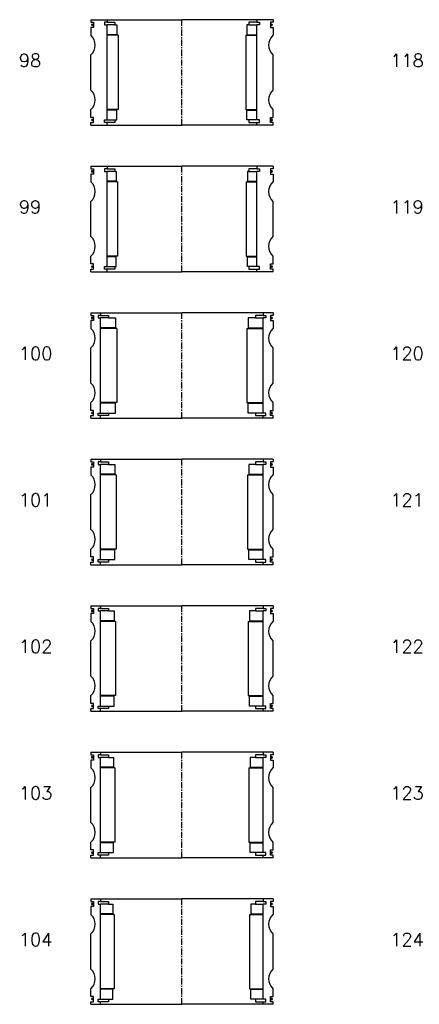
# Model space of a CAD drawing. Extents: x -2018 to 705, y -3434 to 3626.
# Tile 11 of 29: x -125 to 182, y -1746 to -990. Entities that reach past the tile are written whole.
import ezdxf

# ---------------------------------------------------------------- set-up
doc = ezdxf.new("R2010")
doc.units = 0
doc.header["$LTSCALE"] = 0.15
doc.linetypes.add('CENTER', pattern=[50.8, 31.75, -6.35, 6.35, -6.35])
doc.layers.get('0').update_dxf_attribs({"linetype": 'CONTINUOUS'})
doc.layers.add('CENTER', color=9, linetype='CENTER')
doc.styles.add('ROMANS', font='romans')

# ---------------------------------------------------------------- blocks, each defined once
blk = doc.blocks.new('6S104B')
for p, q in [((-70, 40.5), (-62.5, 40.5)), ((-70, 40.5), (-70, 38.5)), ((-70, 38.5), (-68, 38.5)), ((-68, 38.5), (-68, 34.5)), ((-62.5, 38.5), (-64.5, 38.5)), ((-64.5, 38.5), (-64.5, 36.5)), ((-62.5, 40.5), (0, 40.5)), ((-62.5, 40.5), (-62.5, 38.5)), ((-62.5, 38.5), (-56.5, 38.5)), ((-56.5, 38.5), (-56.5, 36.5)), ((62.5, 40.5), (0, 40.5)), ((62.5, 38.5), (56.5, 38.5)), ((56.5, 38.5), (56.5, 36.5)), ((62.5, 40.5), (62.5, 38.5)), ((70, 40.5), (62.5, 40.5)), ((62.5, 38.5), (64.5, 38.5)), ((64.5, 38.5), (64.5, 36.5)), ((70, 38.5), (68, 38.5)), ((68, 38.5), (68, 34.5)), ((70, 40.5), (70, 38.5)), ((-68, 34.5), (-70, 34.5)), ((-70, 34.5), (-70, 28.5)), ((-64.5, 36.5), (-62.5, 36.5)), ((-62.5, -36.5), (-62.5, 36.5)), ((-56.5, 36.5), (-62.5, 36.5)), ((-56.5, 36.5), (-53, 36.5)), ((-53, 36.5), (-53, 29)), ((56.5, 36.5), (53, 36.5)), ((53, 36.5), (53, 29)), ((56.5, 36.5), (62.5, 36.5)), ((64.5, 36.5), (62.5, 36.5)), ((62.5, -36.5), (62.5, 36.5)), ((68, 34.5), (70, 34.5)), ((70, 34.5), (70, 28.5)), ((-53, 29), (-62.5, 29)), ((-52, 28.5), (-62.5, 28.5)), ((-52, 28.5), (-52, -28.5)), ((52, 28.5), (52, -28.5)), ((52, 28.5), (62.5, 28.5)), ((53, 29), (62.5, 29)), ((-70, -13.5), (-70, 13.5)), ((70, -13.5), (70, 13.5)), ((-70, -34.5), (-70, -28.5)), ((-52, -28.5), (-62.5, -28.5)), ((-53, -29), (-62.5, -29)), ((-53, -36.5), (-53, -29)), ((52, -28.5), (62.5, -28.5)), ((53, -36.5), (53, -29)), ((53, -29), (62.5, -29)), ((70, -34.5), (70, -28.5)), ((-68, -34.5), (-70, -34.5)), ((-68, -38.5), (-68, -34.5)), ((-64.5, -38.5), (-64.5, -36.5)), ((-64.5, -36.5), (-62.5, -36.5)), ((-62.5, -36.5), (-56.5, -36.5)), ((-56.5, -36.5), (-56.5, -38.5)), ((-56.5, -36.5), (-53, -36.5)), ((56.5, -36.5), (53, -36.5)), ((62.5, -36.5), (56.5, -36.5)), ((56.5, -36.5), (56.5, -38.5)), ((64.5, -36.5), (62.5, -36.5)), ((64.5, -38.5), (64.5, -36.5)), ((68, -38.5), (68, -34.5)), ((68, -34.5), (70, -34.5)), ((-70, -40.5), (-70, -38.5)), ((-70, -38.5), (-68, -38.5)), ((-70, -40.5), (-62.5, -40.5)), ((-62.5, -38.5), (-64.5, -38.5)), ((-62.5, -40.5), (-62.5, -38.5)), ((-56.5, -38.5), (-62.5, -38.5)), ((-62.5, -40.5), (0, -40.5)), ((62.5, -40.5), (0, -40.5)), ((56.5, -38.5), (62.5, -38.5)), ((62.5, -40.5), (62.5, -38.5)), ((62.5, -38.5), (64.5, -38.5)), ((70, -40.5), (62.5, -40.5)), ((70, -38.5), (68, -38.5)), ((70, -40.5), (70, -38.5))]:
    blk.add_line(p, q)
for centre, radius, start, end in [((-69.04, 36.54), 0.525, 0, 180), ((-69.04, 36.54), 0.525, 180, 0), ((69.04, 36.54), 0.525, 0, 180), ((69.04, 36.54), 0.525, 180, 0), ((-76.61, 21), 10, 311.40962, 48.59038), ((76.61, 21), 10, 131.40962, 228.59038), ((-76.61, -21), 10, 311.40962, 48.59038), ((76.61, -21), 10, 131.40962, 228.59038), ((-68.98, -36.52), 0.525, 0, 180), ((-68.98, -36.52), 0.525, 180, 0), ((68.98, -36.52), 0.525, 0, 180), ((68.98, -36.52), 0.525, 180, 0)]:
    blk.add_arc(centre, radius, start, end)
at = {"layer": 'CENTER'}
blk.add_line((0, -40.5), (0, 40.5), dxfattribs=at)
blk = doc.blocks.new('6S103B')
for p, q in [((-70, 40.5), (-62.5, 40.5)), ((-70, 40.5), (-70, 38.5)), ((-70, 38.5), (-68, 38.5)), ((-68, 38.5), (-68, 34.5)), ((-62.5, 38.5), (-64.5, 38.5)), ((-64.5, 38.5), (-64.5, 36.5)), ((-62.5, 40.5), (0, 40.5)), ((-62.5, 40.5), (-62.5, 38.5)), ((-62.5, 38.5), (-56.5, 38.5)), ((-56.5, 38.5), (-56.5, 36.5)), ((62.5, 40.5), (0, 40.5)), ((62.5, 38.5), (56.5, 38.5)), ((56.5, 38.5), (56.5, 36.5)), ((62.5, 40.5), (62.5, 38.5)), ((70, 40.5), (62.5, 40.5)), ((62.5, 38.5), (64.5, 38.5)), ((64.5, 38.5), (64.5, 36.5)), ((70, 38.5), (68, 38.5)), ((68, 38.5), (68, 34.5)), ((70, 40.5), (70, 38.5)), ((-68, 34.5), (-70, 34.5)), ((-70, 34.5), (-70, 28.5)), ((-64.5, 36.5), (-62.5, 36.5)), ((-62.5, -36.5), (-62.5, 36.5)), ((-56.5, 36.5), (-62.5, 36.5)), ((-56.5, 36.5), (-52.5, 36.5)), ((-52.5, 36.5), (-52.5, 29)), ((56.5, 36.5), (52.5, 36.5)), ((52.5, 36.5), (52.5, 29)), ((56.5, 36.5), (62.5, 36.5)), ((64.5, 36.5), (62.5, 36.5)), ((62.5, -36.5), (62.5, 36.5)), ((68, 34.5), (70, 34.5)), ((70, 34.5), (70, 28.5)), ((-52.5, 29), (-62.5, 29)), ((-51.5, 28.5), (-62.5, 28.5)), ((-51.5, 28.5), (-51.5, -28.5)), ((51.5, 28.5), (51.5, -28.5)), ((51.5, 28.5), (62.5, 28.5)), ((52.5, 29), (62.5, 29)), ((-70, -13.5), (-70, 13.5)), ((70, -13.5), (70, 13.5)), ((-70, -34.5), (-70, -28.5)), ((-51.5, -28.5), (-62.5, -28.5)), ((-52.5, -29), (-62.5, -29)), ((-52.5, -36.5), (-52.5, -29)), ((51.5, -28.5), (62.5, -28.5)), ((52.5, -36.5), (52.5, -29)), ((52.5, -29), (62.5, -29)), ((70, -34.5), (70, -28.5)), ((-68, -34.5), (-70, -34.5)), ((-68, -38.5), (-68, -34.5)), ((-64.5, -38.5), (-64.5, -36.5)), ((-64.5, -36.5), (-62.5, -36.5)), ((-62.5, -36.5), (-56.5, -36.5)), ((-56.5, -36.5), (-56.5, -38.5)), ((-56.5, -36.5), (-52.5, -36.5)), ((56.5, -36.5), (52.5, -36.5)), ((62.5, -36.5), (56.5, -36.5)), ((56.5, -36.5), (56.5, -38.5)), ((64.5, -36.5), (62.5, -36.5)), ((64.5, -38.5), (64.5, -36.5)), ((68, -38.5), (68, -34.5)), ((68, -34.5), (70, -34.5)), ((-70, -40.5), (-70, -38.5)), ((-70, -38.5), (-68, -38.5)), ((-70, -40.5), (-62.5, -40.5)), ((-62.5, -38.5), (-64.5, -38.5)), ((-62.5, -40.5), (-62.5, -38.5)), ((-56.5, -38.5), (-62.5, -38.5)), ((-62.5, -40.5), (0, -40.5)), ((62.5, -40.5), (0, -40.5)), ((56.5, -38.5), (62.5, -38.5)), ((62.5, -40.5), (62.5, -38.5)), ((62.5, -38.5), (64.5, -38.5)), ((70, -40.5), (62.5, -40.5)), ((70, -38.5), (68, -38.5)), ((70, -40.5), (70, -38.5))]:
    blk.add_line(p, q)
for centre, radius, start, end in [((-69.04, 36.54), 0.525, 0, 180), ((-69.04, 36.54), 0.525, 180, 0), ((69.04, 36.54), 0.525, 0, 180), ((69.04, 36.54), 0.525, 180, 0), ((-76.61, 21), 10, 311.40962, 48.59038), ((76.61, 21), 10, 131.40962, 228.59038), ((-76.61, -21), 10, 311.40962, 48.59038), ((76.61, -21), 10, 131.40962, 228.59038), ((-68.98, -36.52), 0.525, 0, 180), ((-68.98, -36.52), 0.525, 180, 0), ((68.98, -36.52), 0.525, 0, 180), ((68.98, -36.52), 0.525, 180, 0)]:
    blk.add_arc(centre, radius, start, end)
at = {"layer": 'CENTER'}
blk.add_line((0, -40.5), (0, 40.5), dxfattribs=at)
blk = doc.blocks.new('6S102B')
for p, q in [((-70, 40.5), (-62.5, 40.5)), ((-70, 40.5), (-70, 38.5)), ((-70, 38.5), (-68, 38.5)), ((-68, 38.5), (-68, 34.5)), ((-62.5, 38.5), (-64.5, 38.5)), ((-64.5, 38.5), (-64.5, 36.5)), ((-62.5, 40.5), (0, 40.5)), ((-62.5, 40.5), (-62.5, 38.5)), ((-62.5, 38.5), (-56.5, 38.5)), ((-56.5, 38.5), (-56.5, 36.5)), ((62.5, 40.5), (0, 40.5)), ((62.5, 38.5), (56.5, 38.5)), ((56.5, 38.5), (56.5, 36.5)), ((62.5, 40.5), (62.5, 38.5)), ((70, 40.5), (62.5, 40.5)), ((62.5, 38.5), (64.5, 38.5)), ((64.5, 38.5), (64.5, 36.5)), ((70, 38.5), (68, 38.5)), ((68, 38.5), (68, 34.5)), ((70, 40.5), (70, 38.5)), ((-68, 34.5), (-70, 34.5)), ((-70, 34.5), (-70, 28.5)), ((-64.5, 36.5), (-62.5, 36.5)), ((-62.5, -36.5), (-62.5, 36.5)), ((-56.5, 36.5), (-62.5, 36.5)), ((-56.5, 36.5), (-52, 36.5)), ((-52, 36.5), (-52, 29)), ((56.5, 36.5), (52, 36.5)), ((52, 36.5), (52, 29)), ((56.5, 36.5), (62.5, 36.5)), ((64.5, 36.5), (62.5, 36.5)), ((62.5, -36.5), (62.5, 36.5)), ((68, 34.5), (70, 34.5)), ((70, 34.5), (70, 28.5)), ((-52, 29), (-62.5, 29)), ((-51, 28.5), (-62.5, 28.5)), ((-51, 28.5), (-51, -28.5)), ((51, 28.5), (51, -28.5)), ((51, 28.5), (62.5, 28.5)), ((52, 29), (62.5, 29)), ((-70, -13.5), (-70, 13.5)), ((70, -13.5), (70, 13.5)), ((-70, -34.5), (-70, -28.5)), ((-51, -28.5), (-62.5, -28.5)), ((-52, -29), (-62.5, -29)), ((-52, -36.5), (-52, -29)), ((51, -28.5), (62.5, -28.5)), ((52, -36.5), (52, -29)), ((52, -29), (62.5, -29)), ((70, -34.5), (70, -28.5)), ((-68, -34.5), (-70, -34.5)), ((-68, -38.5), (-68, -34.5)), ((-64.5, -38.5), (-64.5, -36.5)), ((-64.5, -36.5), (-62.5, -36.5)), ((-62.5, -36.5), (-56.5, -36.5)), ((-56.5, -36.5), (-56.5, -38.5)), ((-56.5, -36.5), (-52, -36.5)), ((56.5, -36.5), (52, -36.5)), ((62.5, -36.5), (56.5, -36.5)), ((56.5, -36.5), (56.5, -38.5)), ((64.5, -36.5), (62.5, -36.5)), ((64.5, -38.5), (64.5, -36.5)), ((68, -38.5), (68, -34.5)), ((68, -34.5), (70, -34.5)), ((-70, -40.5), (-70, -38.5)), ((-70, -38.5), (-68, -38.5)), ((-70, -40.5), (-62.5, -40.5)), ((-62.5, -38.5), (-64.5, -38.5)), ((-62.5, -40.5), (-62.5, -38.5)), ((-56.5, -38.5), (-62.5, -38.5)), ((-62.5, -40.5), (0, -40.5)), ((62.5, -40.5), (0, -40.5)), ((56.5, -38.5), (62.5, -38.5)), ((62.5, -40.5), (62.5, -38.5)), ((62.5, -38.5), (64.5, -38.5)), ((70, -40.5), (62.5, -40.5)), ((70, -38.5), (68, -38.5)), ((70, -40.5), (70, -38.5))]:
    blk.add_line(p, q)
for centre, radius, start, end in [((-69.04, 36.54), 0.525, 0, 180), ((-69.04, 36.54), 0.525, 180, 0), ((69.04, 36.54), 0.525, 0, 180), ((69.04, 36.54), 0.525, 180, 0), ((-76.61, 21), 10, 311.40962, 48.59038), ((76.61, 21), 10, 131.40962, 228.59038), ((-76.61, -21), 10, 311.40962, 48.59038), ((76.61, -21), 10, 131.40962, 228.59038), ((-68.98, -36.52), 0.525, 0, 180), ((-68.98, -36.52), 0.525, 180, 0), ((68.98, -36.52), 0.525, 0, 180), ((68.98, -36.52), 0.525, 180, 0)]:
    blk.add_arc(centre, radius, start, end)
at = {"layer": 'CENTER'}
blk.add_line((0, -40.5), (0, 40.5), dxfattribs=at)
blk = doc.blocks.new('6S101B')
for p, q in [((-70, 40.5), (-62.5, 40.5)), ((-70, 40.5), (-70, 38.5)), ((-70, 38.5), (-68, 38.5)), ((-68, 38.5), (-68, 34.5)), ((-62.5, 38.5), (-64.5, 38.5)), ((-64.5, 38.5), (-64.5, 36.5)), ((-62.5, 40.5), (0, 40.5)), ((-62.5, 40.5), (-62.5, 38.5)), ((-62.5, 38.5), (-56.5, 38.5)), ((-56.5, 38.5), (-56.5, 36.5)), ((62.5, 40.5), (0, 40.5)), ((62.5, 38.5), (56.5, 38.5)), ((56.5, 38.5), (56.5, 36.5)), ((62.5, 40.5), (62.5, 38.5)), ((70, 40.5), (62.5, 40.5)), ((62.5, 38.5), (64.5, 38.5)), ((64.5, 38.5), (64.5, 36.5)), ((70, 38.5), (68, 38.5)), ((68, 38.5), (68, 34.5)), ((70, 40.5), (70, 38.5)), ((-68, 34.5), (-70, 34.5)), ((-70, 34.5), (-70, 28.5)), ((-64.5, 36.5), (-62.5, 36.5)), ((-62.5, -36.5), (-62.5, 36.5)), ((-56.5, 36.5), (-62.5, 36.5)), ((-56.5, 36.5), (-51.5, 36.5)), ((-51.5, 36.5), (-51.5, 29)), ((56.5, 36.5), (51.5, 36.5)), ((51.5, 36.5), (51.5, 29)), ((56.5, 36.5), (62.5, 36.5)), ((64.5, 36.5), (62.5, 36.5)), ((62.5, -36.5), (62.5, 36.5)), ((68, 34.5), (70, 34.5)), ((70, 34.5), (70, 28.5)), ((-51.5, 29), (-62.5, 29)), ((-50.5, 28.5), (-62.5, 28.5)), ((-50.5, 28.5), (-50.5, -28.5)), ((50.5, 28.5), (50.5, -28.5)), ((50.5, 28.5), (62.5, 28.5)), ((51.5, 29), (62.5, 29)), ((-70, -13.5), (-70, 13.5)), ((70, -13.5), (70, 13.5)), ((-70, -34.5), (-70, -28.5)), ((-50.5, -28.5), (-62.5, -28.5)), ((-51.5, -29), (-62.5, -29)), ((-51.5, -36.5), (-51.5, -29)), ((50.5, -28.5), (62.5, -28.5)), ((51.5, -36.5), (51.5, -29)), ((51.5, -29), (62.5, -29)), ((70, -34.5), (70, -28.5)), ((-68, -34.5), (-70, -34.5)), ((-68, -38.5), (-68, -34.5)), ((-64.5, -38.5), (-64.5, -36.5)), ((-64.5, -36.5), (-62.5, -36.5)), ((-62.5, -36.5), (-56.5, -36.5)), ((-56.5, -36.5), (-56.5, -38.5)), ((-56.5, -36.5), (-51.5, -36.5)), ((56.5, -36.5), (51.5, -36.5)), ((62.5, -36.5), (56.5, -36.5)), ((56.5, -36.5), (56.5, -38.5)), ((64.5, -36.5), (62.5, -36.5)), ((64.5, -38.5), (64.5, -36.5)), ((68, -38.5), (68, -34.5)), ((68, -34.5), (70, -34.5)), ((-70, -40.5), (-70, -38.5)), ((-70, -38.5), (-68, -38.5)), ((-70, -40.5), (-62.5, -40.5)), ((-62.5, -38.5), (-64.5, -38.5)), ((-62.5, -40.5), (-62.5, -38.5)), ((-56.5, -38.5), (-62.5, -38.5)), ((-62.5, -40.5), (0, -40.5)), ((62.5, -40.5), (0, -40.5)), ((56.5, -38.5), (62.5, -38.5)), ((62.5, -40.5), (62.5, -38.5)), ((62.5, -38.5), (64.5, -38.5)), ((70, -40.5), (62.5, -40.5)), ((70, -38.5), (68, -38.5)), ((70, -40.5), (70, -38.5))]:
    blk.add_line(p, q)
for centre, radius, start, end in [((-69.04, 36.54), 0.525, 0, 180), ((-69.04, 36.54), 0.525, 180, 0), ((69.04, 36.54), 0.525, 0, 180), ((69.04, 36.54), 0.525, 180, 0), ((-76.61, 21), 10, 311.40962, 48.59038), ((76.61, 21), 10, 131.40962, 228.59038), ((-76.61, -21), 10, 311.40962, 48.59038), ((76.61, -21), 10, 131.40962, 228.59038), ((-68.98, -36.52), 0.525, 0, 180), ((-68.98, -36.52), 0.525, 180, 0), ((68.98, -36.52), 0.525, 0, 180), ((68.98, -36.52), 0.525, 180, 0)]:
    blk.add_arc(centre, radius, start, end)
at = {"layer": 'CENTER'}
blk.add_line((0, -40.5), (0, 40.5), dxfattribs=at)
blk = doc.blocks.new('6S100B')
for p, q in [((-70, 40.5), (-62.5, 40.5)), ((-70, 40.5), (-70, 38.5)), ((-70, 38.5), (-68, 38.5)), ((-68, 38.5), (-68, 34.5)), ((-62.5, 38.5), (-64.5, 38.5)), ((-64.5, 38.5), (-64.5, 36.5)), ((-62.5, 40.5), (0, 40.5)), ((-62.5, 40.5), (-62.5, 38.5)), ((-62.5, 38.5), (-56.5, 38.5)), ((-56.5, 38.5), (-56.5, 36.5)), ((62.5, 40.5), (0, 40.5)), ((62.5, 38.5), (56.5, 38.5)), ((56.5, 38.5), (56.5, 36.5)), ((62.5, 40.5), (62.5, 38.5)), ((70, 40.5), (62.5, 40.5)), ((62.5, 38.5), (64.5, 38.5)), ((64.5, 38.5), (64.5, 36.5)), ((70, 38.5), (68, 38.5)), ((68, 38.5), (68, 34.5)), ((70, 40.5), (70, 38.5)), ((-68, 34.5), (-70, 34.5)), ((-70, 34.5), (-70, 28.5)), ((-64.5, 36.5), (-62.5, 36.5)), ((-62.5, -36.5), (-62.5, 36.5)), ((-56.5, 36.5), (-62.5, 36.5)), ((-56.5, 36.5), (-51, 36.5)), ((-51, 36.5), (-51, 29)), ((56.5, 36.5), (51, 36.5)), ((51, 36.5), (51, 29)), ((56.5, 36.5), (62.5, 36.5)), ((64.5, 36.5), (62.5, 36.5)), ((62.5, -36.5), (62.5, 36.5)), ((68, 34.5), (70, 34.5)), ((70, 34.5), (70, 28.5)), ((-51, 29), (-62.5, 29)), ((-50, 28.5), (-62.5, 28.5)), ((-50, 28.5), (-50, -28.5)), ((50, 28.5), (50, -28.5)), ((50, 28.5), (62.5, 28.5)), ((51, 29), (62.5, 29)), ((-70, -13.5), (-70, 13.5)), ((70, -13.5), (70, 13.5)), ((-70, -34.5), (-70, -28.5)), ((-50, -28.5), (-62.5, -28.5)), ((-51, -29), (-62.5, -29)), ((-51, -36.5), (-51, -29)), ((50, -28.5), (62.5, -28.5)), ((51, -36.5), (51, -29)), ((51, -29), (62.5, -29)), ((70, -34.5), (70, -28.5)), ((-68, -34.5), (-70, -34.5)), ((-68, -38.5), (-68, -34.5)), ((-64.5, -38.5), (-64.5, -36.5)), ((-64.5, -36.5), (-62.5, -36.5)), ((-62.5, -36.5), (-56.5, -36.5)), ((-56.5, -36.5), (-56.5, -38.5)), ((-56.5, -36.5), (-51, -36.5)), ((56.5, -36.5), (51, -36.5)), ((62.5, -36.5), (56.5, -36.5)), ((56.5, -36.5), (56.5, -38.5)), ((64.5, -36.5), (62.5, -36.5)), ((64.5, -38.5), (64.5, -36.5)), ((68, -38.5), (68, -34.5)), ((68, -34.5), (70, -34.5)), ((-70, -40.5), (-70, -38.5)), ((-70, -38.5), (-68, -38.5)), ((-70, -40.5), (-62.5, -40.5)), ((-62.5, -38.5), (-64.5, -38.5)), ((-62.5, -40.5), (-62.5, -38.5)), ((-56.5, -38.5), (-62.5, -38.5)), ((-62.5, -40.5), (0, -40.5)), ((62.5, -40.5), (0, -40.5)), ((56.5, -38.5), (62.5, -38.5)), ((62.5, -40.5), (62.5, -38.5)), ((62.5, -38.5), (64.5, -38.5)), ((70, -40.5), (62.5, -40.5)), ((70, -38.5), (68, -38.5)), ((70, -40.5), (70, -38.5))]:
    blk.add_line(p, q)
for centre, radius, start, end in [((-69.04, 36.54), 0.525, 0, 180), ((-69.04, 36.54), 0.525, 180, 0), ((69.04, 36.54), 0.525, 0, 180), ((69.04, 36.54), 0.525, 180, 0), ((-76.61, 21), 10, 311.40962, 48.59038), ((76.61, 21), 10, 131.40962, 228.59038), ((-76.61, -21), 10, 311.40962, 48.59038), ((76.61, -21), 10, 131.40962, 228.59038), ((-68.98, -36.52), 0.525, 0, 180), ((-68.98, -36.52), 0.525, 180, 0), ((68.98, -36.52), 0.525, 0, 180), ((68.98, -36.52), 0.525, 180, 0)]:
    blk.add_arc(centre, radius, start, end)
at = {"layer": 'CENTER'}
blk.add_line((0, -40.5), (0, 40.5), dxfattribs=at)
blk = doc.blocks.new('6S099B')
for p, q in [((-70, 40.5), (-57.5, 40.5)), ((-70, 40.5), (-70, 38.5)), ((-70, 38.5), (-68, 38.5)), ((-68, 38.5), (-68, 34.5)), ((-57.5, 38.5), (-59.5, 38.5)), ((-59.5, 38.5), (-59.5, 36.5)), ((-57.5, 40.5), (0, 40.5)), ((-57.5, 40.5), (-57.5, 38.5)), ((-57.5, 38.5), (-51.5, 38.5)), ((-51.5, 38.5), (-51.5, 36.5)), ((57.5, 40.5), (0, 40.5)), ((57.5, 38.5), (51.5, 38.5)), ((51.5, 38.5), (51.5, 36.5)), ((57.5, 40.5), (57.5, 38.5)), ((70, 40.5), (57.5, 40.5)), ((57.5, 38.5), (59.5, 38.5)), ((59.5, 38.5), (59.5, 36.5)), ((70, 38.5), (68, 38.5)), ((68, 38.5), (68, 34.5)), ((70, 40.5), (70, 38.5)), ((-68, 34.5), (-70, 34.5)), ((-70, 34.5), (-70, 28.5)), ((-59.5, 36.5), (-57.5, 36.5)), ((-57.5, -36.5), (-57.5, 36.5)), ((-51.5, 36.5), (-57.5, 36.5)), ((-51.5, 36.5), (-50.5, 36.5)), ((-50.5, 36.5), (-50.5, 29)), ((51.5, 36.5), (50.5, 36.5)), ((50.5, 36.5), (50.5, 29)), ((51.5, 36.5), (57.5, 36.5)), ((59.5, 36.5), (57.5, 36.5)), ((57.5, -36.5), (57.5, 36.5)), ((68, 34.5), (70, 34.5)), ((70, 34.5), (70, 28.5)), ((-50.5, 29), (-57.5, 29)), ((-49.5, 28.5), (-57.5, 28.5)), ((-49.5, 28.5), (-49.5, -28.5)), ((49.5, 28.5), (49.5, -28.5)), ((49.5, 28.5), (57.5, 28.5)), ((50.5, 29), (57.5, 29)), ((-70, -13.5), (-70, 13.5)), ((70, -13.5), (70, 13.5)), ((-70, -34.5), (-70, -28.5)), ((-49.5, -28.5), (-57.5, -28.5)), ((-50.5, -29), (-57.5, -29)), ((-50.5, -36.5), (-50.5, -29)), ((49.5, -28.5), (57.5, -28.5)), ((50.5, -36.5), (50.5, -29)), ((50.5, -29), (57.5, -29)), ((70, -34.5), (70, -28.5)), ((-68, -34.5), (-70, -34.5)), ((-68, -38.5), (-68, -34.5)), ((-59.5, -38.5), (-59.5, -36.5)), ((-59.5, -36.5), (-57.5, -36.5)), ((-57.5, -36.5), (-51.5, -36.5)), ((-51.5, -36.5), (-51.5, -38.5)), ((-51.5, -36.5), (-50.5, -36.5)), ((51.5, -36.5), (50.5, -36.5)), ((57.5, -36.5), (51.5, -36.5)), ((51.5, -36.5), (51.5, -38.5)), ((59.5, -36.5), (57.5, -36.5)), ((59.5, -38.5), (59.5, -36.5)), ((68, -38.5), (68, -34.5)), ((68, -34.5), (70, -34.5)), ((-70, -40.5), (-70, -38.5)), ((-70, -38.5), (-68, -38.5)), ((-70, -40.5), (-57.5, -40.5)), ((-57.5, -38.5), (-59.5, -38.5)), ((-57.5, -40.5), (-57.5, -38.5)), ((-51.5, -38.5), (-57.5, -38.5)), ((-57.5, -40.5), (0, -40.5)), ((57.5, -40.5), (0, -40.5)), ((51.5, -38.5), (57.5, -38.5)), ((57.5, -40.5), (57.5, -38.5)), ((57.5, -38.5), (59.5, -38.5)), ((70, -40.5), (57.5, -40.5)), ((70, -38.5), (68, -38.5)), ((70, -40.5), (70, -38.5))]:
    blk.add_line(p, q)
for centre, radius, start, end in [((-69.04, 36.54), 0.525, 0, 180), ((-69.04, 36.54), 0.525, 180, 0), ((69.04, 36.54), 0.525, 0, 180), ((69.04, 36.54), 0.525, 180, 0), ((-76.61, 21), 10, 311.40962, 48.59038), ((76.61, 21), 10, 131.40962, 228.59038), ((-76.61, -21), 10, 311.40962, 48.59038), ((76.61, -21), 10, 131.40962, 228.59038), ((-68.98, -36.52), 0.525, 0, 180), ((-68.98, -36.52), 0.525, 180, 0), ((68.98, -36.52), 0.525, 0, 180), ((68.98, -36.52), 0.525, 180, 0)]:
    blk.add_arc(centre, radius, start, end)
at = {"layer": 'CENTER'}
blk.add_line((0, -40.5), (0, 40.5), dxfattribs=at)
blk = doc.blocks.new('6S098B')
for p, q in [((-70, 40.5), (-57.5, 40.5)), ((-70, 40.5), (-70, 38.5)), ((-70, 38.5), (-68, 38.5)), ((-68, 38.5), (-68, 34.5)), ((-57.5, 38.5), (-59.5, 38.5)), ((-59.5, 38.5), (-59.5, 36.5)), ((-57.5, 40.5), (0, 40.5)), ((-57.5, 40.5), (-57.5, 38.5)), ((-57.5, 38.5), (-51.5, 38.5)), ((-51.5, 38.5), (-51.5, 36.5)), ((57.5, 40.5), (0, 40.5)), ((57.5, 38.5), (51.5, 38.5)), ((51.5, 38.5), (51.5, 36.5)), ((57.5, 40.5), (57.5, 38.5)), ((70, 40.5), (57.5, 40.5)), ((57.5, 38.5), (59.5, 38.5)), ((59.5, 38.5), (59.5, 36.5)), ((70, 38.5), (68, 38.5)), ((68, 38.5), (68, 34.5)), ((70, 40.5), (70, 38.5)), ((-68, 34.5), (-70, 34.5)), ((-70, 34.5), (-70, 28.5)), ((-59.5, 36.5), (-57.5, 36.5)), ((-57.5, -36.5), (-57.5, 36.5)), ((-51.5, 36.5), (-57.5, 36.5)), ((-51.5, 36.5), (-50, 36.5)), ((-50, 36.5), (-50, 29)), ((51.5, 36.5), (50, 36.5)), ((50, 36.5), (50, 29)), ((51.5, 36.5), (57.5, 36.5)), ((59.5, 36.5), (57.5, 36.5)), ((57.5, -36.5), (57.5, 36.5)), ((68, 34.5), (70, 34.5)), ((70, 34.5), (70, 28.5)), ((-50, 29), (-57.5, 29)), ((-49, 28.5), (-57.5, 28.5)), ((-49, 28.5), (-49, -28.5)), ((49, 28.5), (49, -28.5)), ((49, 28.5), (57.5, 28.5)), ((50, 29), (57.5, 29)), ((-70, -13.5), (-70, 13.5)), ((70, -13.5), (70, 13.5)), ((-70, -34.5), (-70, -28.5)), ((-49, -28.5), (-57.5, -28.5)), ((-50, -29), (-57.5, -29)), ((-50, -36.5), (-50, -29)), ((49, -28.5), (57.5, -28.5)), ((50, -36.5), (50, -29)), ((50, -29), (57.5, -29)), ((70, -34.5), (70, -28.5)), ((-68, -34.5), (-70, -34.5)), ((-68, -38.5), (-68, -34.5)), ((-59.5, -38.5), (-59.5, -36.5)), ((-59.5, -36.5), (-57.5, -36.5)), ((-57.5, -36.5), (-51.5, -36.5)), ((-51.5, -36.5), (-51.5, -38.5)), ((-51.5, -36.5), (-50, -36.5)), ((51.5, -36.5), (50, -36.5)), ((57.5, -36.5), (51.5, -36.5)), ((51.5, -36.5), (51.5, -38.5)), ((59.5, -36.5), (57.5, -36.5)), ((59.5, -38.5), (59.5, -36.5)), ((68, -38.5), (68, -34.5)), ((68, -34.5), (70, -34.5)), ((-70, -40.5), (-70, -38.5)), ((-70, -38.5), (-68, -38.5)), ((-70, -40.5), (-57.5, -40.5)), ((-57.5, -38.5), (-59.5, -38.5)), ((-57.5, -40.5), (-57.5, -38.5)), ((-51.5, -38.5), (-57.5, -38.5)), ((-57.5, -40.5), (0, -40.5)), ((57.5, -40.5), (0, -40.5)), ((51.5, -38.5), (57.5, -38.5)), ((57.5, -40.5), (57.5, -38.5)), ((57.5, -38.5), (59.5, -38.5)), ((70, -40.5), (57.5, -40.5)), ((70, -38.5), (68, -38.5)), ((70, -40.5), (70, -38.5))]:
    blk.add_line(p, q)
for centre, radius, start, end in [((-69.04, 36.54), 0.525, 0, 180), ((-69.04, 36.54), 0.525, 180, 0), ((69.04, 36.54), 0.525, 0, 180), ((69.04, 36.54), 0.525, 180, 0), ((-76.61, 21), 10, 311.40962, 48.59038), ((76.61, 21), 10, 131.40962, 228.59038), ((-76.61, -21), 10, 311.40962, 48.59038), ((76.61, -21), 10, 131.40962, 228.59038), ((-68.98, -36.52), 0.525, 0, 180), ((-68.98, -36.52), 0.525, 180, 0), ((68.98, -36.52), 0.525, 0, 180), ((68.98, -36.52), 0.525, 180, 0)]:
    blk.add_arc(centre, radius, start, end)
at = {"layer": 'CENTER'}
blk.add_line((0, -40.5), (0, 40.5), dxfattribs=at)

msp = doc.modelspace()

# ---------------------------------------------------------------- block references
for name, p in [('6S098B', (0, -1030.5)), ('6S099B', (0, -1143)), ('6S100B', (0, -1255.5)), ('6S101B', (0, -1368)), ('6S102B', (0, -1480.5)), ('6S103B', (0, -1593)), ('6S104B', (0, -1705.5))]:
    msp.add_blockref(name, p)

# ---------------------------------------------------------------- texts
at = {"style": 'ROMANS'}
for s, p in [('98', (-125.3, -1026.26)), ('118', (160.17, -1026.26)), ('99', (-125.3, -1138.76)), ('119', (160.17, -1138.76)), ('100', (-125.3, -1251.26)), ('120', (160.17, -1251.26)), ('101', (-125.3, -1363.76)), ('121', (160.17, -1363.76)), ('102', (-125.3, -1476.26)), ('122', (160.17, -1476.26)), ('103', (-125.3, -1588.76)), ('123', (160.17, -1588.76)), ('104', (-125.3, -1701.26)), ('124', (160.17, -1701.26))]:
    msp.add_text(s, height=10, dxfattribs=at).set_placement(p)

doc.saveas('drawing.dxf')
